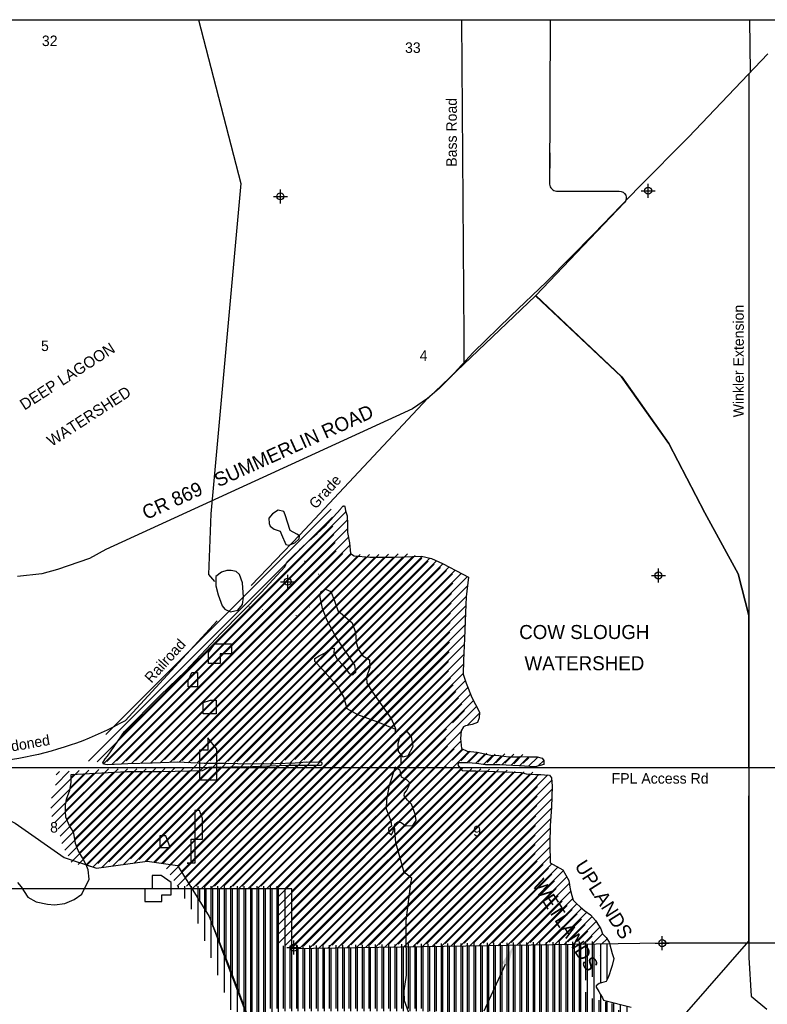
# Model space of a CAD drawing. Extents: x 184657 to 216657, y 772943 to 794247.
# Tile 3 of 4: x 195620 to 206282, y 780192 to 794238. Entities that reach past the tile are written whole.
import ezdxf
from ezdxf.enums import TextEntityAlignment as Align

# ---------------------------------------------------------------- set-up
doc = ezdxf.new("R2010")
doc.units = 0
doc.header["$LTSCALE"] = 400
doc.header["$PDMODE"] = 34
doc.header["$PDSIZE"] = 100
doc.linetypes.add('DASHED', pattern=[0])
doc.linetypes.add('STREAM', pattern=[0])
doc.layers.get('0').update_dxf_attribs({"linetype": 'CONTINUOUS'})
for name, color, linetype in [('BORDER', 11, 'CONTINUOUS'), ('DIMS', 7, 'CONTINUOUS'), ('EWATER', 4, 'CONTINUOUS'), ('MAJROADS', 9, 'CONTINUOUS'), ('SEC', 2, 'CONTINUOUS'), ('STATBNDY', 15, 'DASHED'), ('TEXT', 2, 'CONTINUOUS'), ('TRUNKS', 5, 'STREAM'), ('WATER', 4, 'CONTINUOUS'), ('WETDBA', 11, 'CONTINUOUS'), ('WETFILL', 12, 'CONTINUOUS'), ('WSHEDS', 3, 'CONTINUOUS')]:
    doc.layers.add(name, color=color, linetype=linetype)

# ---------------------------------------------------------------- blocks, each defined once
blk = doc.blocks.new('*X')
at = {"color": 0}
for p, q in [((197059.756058, 784002.578617), (200273.501885, 787216.324444)), ((196812.711529, 783622.951566), (200292.629537, 787102.869574)), ((196933.203573, 783610.861088), (200295.264716, 786972.922232)), ((197073.971285, 783619.046279), (200309.197929, 786854.272923)), ((197212.713375, 783625.205848), (200327.834095, 786740.326568)), ((197348.214088, 783628.124039), (200342.507743, 786622.417695)), ((197483.7148, 783631.04223), (200438.094111, 786585.421541)), ((197621.536969, 783636.281877), (200559.64616, 786574.391068)), ((197759.895225, 783642.057612), (200687.597885, 786569.760272)), ((197895.620412, 783645.200278), (200820.559998, 786570.139864)), ((198021.665162, 783638.662506), (200953.522111, 786570.519455)), ((198147.709912, 783632.124734), (201090.214042, 786574.628865)), ((198275.101393, 783626.933694), (201227.421234, 786579.253535)), ((198408.412133, 783627.661912), (201361.67748, 786580.927259)), ((198541.722873, 783628.390131), (201470.631387, 786557.298645)), ((198671.411715, 783625.496451), (201564.659207, 786518.743944)), ((198800.734764, 783622.236979), (201654.735726, 786476.237941)), ((198930.655364, 783619.575057), (201742.721978, 786431.641671)), ((199063.593874, 783619.931047), (201830.708229, 786387.045401)), ((199196.532385, 783620.287036), (201918.694481, 786342.449131)), ((199331.78655, 783622.958679), (202004.124228, 786295.296358)), ((199469.871901, 783628.461509), (202005.487994, 786164.077601)), ((199610.980802, 783636.987888), (201990.094575, 786016.101662)), ((199752.084811, 783645.509376), (201982.133432, 785875.557997)), ((199883.106096, 783643.94814), (201975.438306, 785736.280349)), ((198209.40638, 781837.665901), (201970.359131, 785598.618653)), ((198341.988901, 781837.665901), (201965.279956, 785460.956956)), ((198474.571423, 781837.665901), (201959.55114, 785322.645618)), ((198607.153944, 781837.665901), (201953.473139, 785183.985097)), ((198739.736465, 781837.665901), (201948.200597, 785046.130033)), ((198872.318987, 781837.665901), (201944.404857, 784909.751771)), ((199004.901508, 781837.665901), (201975.473214, 784808.237607)), ((199137.48403, 781837.665901), (202011.554927, 784711.736798)), ((199270.066551, 781837.665901), (202049.131153, 784616.730503)), ((199402.649073, 781837.665901), (202090.889908, 784525.906737)), ((199502.586026, 781805.020333), (202136.377655, 784438.811962)), ((202000.922723, 784170.774509), (202176.41951, 784346.271296)), ((199502.586026, 781672.437811), (201915.37709, 784085.228875)), ((199502.586026, 781539.85529), (201909.2228, 783946.492065)), ((199502.586026, 781407.272769), (201933.045614, 783837.732357)), ((199502.586026, 781274.690247), (202027.54528, 783799.649501)), ((201999.260767, 783638.782467), (202147.112544, 783786.634244)), ((202120.163933, 783627.103111), (202256.450594, 783763.389773)), ((202236.813896, 783611.170552), (202369.630014, 783743.986671)), ((202365.547824, 783607.321959), (202492.89366, 783734.667795)), ((202496.733589, 783605.925203), (202613.565864, 783722.757478)), ((202623.153336, 783599.762428), (202748.97979, 783725.588882)), ((202749.548931, 783593.575502), (202878.331786, 783722.358357)), ((202875.406916, 783586.850966), (203008.091985, 783719.536034)), ((203012.962503, 783591.824031), (203093.09769, 783671.959218)), ((196290.041465, 782835.116459), (196958.432392, 783503.507386)), ((196328.351919, 782740.844391), (197098.653255, 783511.145728)), ((196378.45417, 782658.364121), (197233.698711, 783513.608663)), ((196407.01849, 782554.34592), (197366.445282, 783513.772712)), ((196432.354434, 782447.099342), (197499.191853, 783513.936761)), ((196472.350853, 782354.51324), (197631.938424, 783514.10081)), ((196520.542551, 782270.122416), (197767.090941, 783516.670806)), ((196566.743127, 782183.740471), (197902.4821, 783519.479444)), ((196664.721339, 782149.136161), (198037.87326, 783522.288082)), ((196790.96302, 782142.795321), (198173.26442, 783525.096721)), ((196945.629839, 782164.879618), (198358.092891, 783577.34267)), ((197100.296658, 782186.963916), (198492.181597, 783578.848855)), ((197254.963477, 782209.048214), (198626.270302, 783580.355039)), ((197409.630296, 782231.132511), (198760.359008, 783581.861223)), ((197532.449542, 782221.369236), (198894.447714, 783583.367408)), ((197648.715298, 782205.05247), (199031.143794, 783587.480966)), ((197764.981053, 782188.735704), (199169.243283, 783592.997934)), ((197875.567773, 782166.739902), (199307.342771, 783598.514901)), ((197926.270018, 782084.859626), (199445.44226, 783604.031868)), ((197976.972264, 782002.979351), (199578.345082, 783604.352169)), ((198027.67451, 781921.099075), (199711.175833, 783604.600398)), ((198078.376756, 781839.218799), (199844.006584, 783604.848627)), ((199502.586026, 781142.107726), (201910.985665, 783550.507364)), ((199502.586026, 781009.525204), (202014.251732, 783521.19091)), ((199611.949791, 780986.306448), (202147.62279, 783521.979447)), ((199746.524195, 780988.29833), (202278.58031, 783520.354445)), ((199881.098599, 780990.290213), (202404.774997, 783513.966611)), ((200015.673003, 780992.282095), (202531.20785, 783507.816943)), ((200150.247407, 780994.273978), (202660.242438, 783504.269009)), ((196274.573093, 782952.230609), (196818.211529, 783495.869044)), ((196282.440126, 783092.680164), (196677.990665, 783488.230703)), ((196339.617682, 783282.440241), (196537.769802, 783480.592361)), ((196352.620671, 783428.025751), (196397.548939, 783472.954019)), ((200284.82181, 780996.26586), (202784.076087, 783495.520136)), ((200419.396214, 780998.257742), (202898.669788, 783477.531316)), ((200553.970618, 781000.249625), (203023.529596, 783469.808602)), ((200688.545022, 781002.241507), (203149.787314, 783463.483799)), ((200823.119426, 781004.23339), (203207.223236, 783388.3372)), ((200957.69383, 781006.225272), (203212.96153, 783261.492972)), ((201092.268234, 781008.217154), (203209.16579, 783125.114711)), ((201226.842638, 781010.209037), (203204.516111, 782987.88251)), ((201361.417041, 781012.200919), (203193.557506, 782844.341383)), ((201495.991445, 781014.192801), (203184.726934, 782702.92829)), ((201630.565849, 781016.184684), (203181.128357, 782566.747191)), ((201765.140253, 781018.176566), (203180.220867, 782433.25718)), ((201899.714657, 781020.168449), (203183.530938, 782303.98473)), ((202034.289061, 781022.160331), (203209.761493, 782197.632764)), ((202168.863465, 781024.152213), (203294.57916, 782149.867909)), ((202303.437868, 781026.144096), (203373.076334, 782095.782561)), ((202438.012272, 781028.135978), (203421.176314, 782011.30002)), ((198093.75, 781814.392178), (198093.75, 781837.665901)), ((198187.5, 781662.99305), (198187.5, 781837.665901)), ((198281.25, 781511.593922), (198281.25, 781837.665901)), ((198375, 781308.128979), (198375, 781837.665901)), ((198468.75, 781061.484145), (198468.75, 781837.665901)), ((198562.5, 780814.839312), (198562.5, 781837.665901)), ((198656.25, 780568.194478), (198656.25, 781837.665901)), ((198750, 780321.549645), (198750, 781837.665901)), ((198843.75, 780074.904811), (198843.75, 781837.665901)), ((198937.5, 779828.259978), (198937.5, 781837.665901)), ((199031.25, 779581.615144), (199031.25, 781837.665901)), ((199125, 779334.970311), (199125, 781837.665901)), ((199218.75, 779088.325477), (199218.75, 781837.665901)), ((199312.5, 778841.680643), (199312.5, 781837.665901)), ((199406.25, 780092.95748), (199406.25, 781837.665901)), ((199500, 780092.95748), (199500, 781837.665901)), ((202572.586676, 781030.127861), (203458.358429, 781915.899613)), ((202707.16108, 781032.119743), (203479.158313, 781804.116976)), ((202841.735484, 781034.111625), (203507.848925, 781700.225067)), ((202976.309888, 781036.103508), (203566.681167, 781626.474787)), ((203110.884292, 781038.09539), (203636.697347, 781563.908445)), ((203245.458696, 781040.087273), (203710.234506, 781504.863083)), ((203380.033099, 781042.079155), (203782.734461, 781444.780517)), ((203514.607503, 781044.071037), (203841.447304, 781370.910838)), ((203649.181907, 781046.06292), (203894.267783, 781291.148796)), ((203783.756311, 781048.054802), (203933.442212, 781197.740703)), ((203918.330715, 781050.046685), (203996.079023, 781127.794992)), ((199593.75, 780092.95748), (199593.75, 780986.037067)), ((199687.5, 780092.95748), (199687.5, 780987.424693)), ((199781.25, 780092.95748), (199781.25, 780988.812319)), ((199875, 780092.95748), (199875, 780990.199945)), ((199968.75, 780092.95748), (199968.75, 780991.587572)), ((200062.5, 780092.95748), (200062.5, 780992.975198)), ((200156.25, 780092.95748), (200156.25, 780994.362824)), ((200250, 780092.95748), (200250, 780995.75045)), ((200343.75, 780092.95748), (200343.75, 780997.138076)), ((200437.5, 780092.95748), (200437.5, 780998.525703)), ((200531.25, 780092.95748), (200531.25, 780999.913329)), ((200625, 780092.95748), (200625, 781001.300955)), ((200718.75, 780092.95748), (200718.75, 781002.688581)), ((200812.5, 780092.95748), (200812.5, 781004.076208)), ((200906.25, 780092.95748), (200906.25, 781005.463834)), ((201000, 780092.95748), (201000, 781006.85146)), ((201093.75, 780092.95748), (201093.75, 781008.239086)), ((201187.5, 780092.95748), (201187.5, 781009.626713)), ((201281.25, 780092.95748), (201281.25, 781011.014339)), ((201375, 780092.95748), (201375, 781012.401965)), ((201468.75, 780092.95748), (201468.75, 781013.789591)), ((201562.5, 780092.95748), (201562.5, 781015.177218)), ((201656.25, 775743.979254), (201656.25, 781016.564844)), ((201750, 775743.979254), (201750, 781017.95247)), ((201843.75, 775743.979254), (201843.75, 781019.340096)), ((201937.5, 775743.979254), (201937.5, 781020.727723)), ((202031.25, 775763.125785), (202031.25, 781022.115349)), ((202125, 775915.280302), (202125, 781023.502975)), ((202218.75, 776067.434819), (202218.75, 781024.890601)), ((202312.5, 776219.589336), (202312.5, 781026.278228)), ((202406.25, 776371.743853), (202406.25, 781027.665854)), ((202500, 776523.89837), (202500, 781029.05348)), ((202593.75, 776676.052888), (202593.75, 781030.441106)), ((202687.5, 776828.207405), (202687.5, 781031.828733)), ((202781.25, 776980.361922), (202781.25, 781033.216359)), ((202875, 777132.516439), (202875, 781034.603985)), ((202968.75, 777284.670956), (202968.75, 781035.991611)), ((203062.5, 777436.825473), (203062.5, 781037.379238)), ((203156.25, 777588.97999), (203156.25, 781038.766864)), ((203250, 777741.134508), (203250, 781040.15449)), ((203343.75, 777893.289025), (203343.75, 781041.542116)), ((203437.5, 778045.443542), (203437.5, 781042.929742)), ((203531.25, 778197.598059), (203531.25, 781044.317369)), ((203625, 778349.752576), (203625, 781045.704995)), ((203718.75, 778458.844156), (203718.75, 781047.092621)), ((203812.5, 778566.16521), (203812.5, 781048.480247)), ((203906.25, 780496.120045), (203906.25, 781049.867874)), ((204000, 780546.134538), (204000, 781051.2555)), ((204093.75, 780843.438873), (204093.75, 780843.889598)), ((203906.25, 778673.486264), (203906.25, 780327.110775)), ((204000, 778780.807319), (204000, 780238.539106)), ((204093.75, 778888.128373), (204093.75, 780214.584964)), ((204187.5, 778995.449427), (204187.5, 780190.630823)), ((204281.25, 779102.770481), (204281.25, 780166.676681)), ((204375, 779894.768152), (204375, 780068.444908)), ((204375, 779210.091536), (204375, 779858.466463)), ((204468.75, 779317.41259), (204468.75, 779797.143607)), ((204562.5, 779424.733644), (204562.5, 779767.584034)), ((204656.25, 779532.054699), (204656.25, 779740.099091)), ((204750, 779639.375753), (204750, 779716.344471)), ((199406.25, 778595.03581), (199406.25, 779387.621099)), ((199500, 778348.390976), (199500, 779387.621099)), ((199593.75, 778101.746143), (199593.75, 779387.621099)), ((199687.5, 777944.425994), (199687.5, 779387.621099)), ((199781.25, 777839.17722), (199781.25, 779387.621099)), ((199875, 777733.928446), (199875, 779387.621099)), ((199968.75, 777628.679671), (199968.75, 779387.621099)), ((200062.5, 777523.430897), (200062.5, 779387.621099)), ((200156.25, 777418.182123), (200156.25, 779387.621099)), ((200250, 777312.933349), (200250, 779387.621099)), ((200343.75, 777207.684575), (200343.75, 779387.621099)), ((200437.5, 777102.435801), (200437.5, 779387.621099)), ((200531.25, 776997.187026), (200531.25, 779387.621099)), ((200625, 776891.938252), (200625, 779387.621099)), ((200718.75, 776786.689478), (200718.75, 779387.621099)), ((200812.5, 776681.440704), (200812.5, 779387.621099)), ((200906.25, 776576.19193), (200906.25, 779387.621099)), ((201000, 776470.943155), (201000, 779387.621099)), ((201093.75, 776365.694381), (201093.75, 779387.621099)), ((201187.5, 776260.445607), (201187.5, 779387.621099)), ((201281.25, 776155.196833), (201281.25, 779387.621099)), ((201375, 776049.948059), (201375, 779387.621099)), ((201468.75, 775944.699285), (201468.75, 779387.621099)), ((201562.5, 775839.45051), (201562.5, 779387.621099)), ((211896.364168, 775372.080426), (212092.523902, 775568.24016)), ((211913.295715, 775256.429451), (212245.765033, 775588.898769)), ((212031.395378, 775241.946593), (212399.006164, 775609.557379)), ((212191.384003, 775269.352696), (212502.233737, 775580.202431)), ((212351.372627, 775296.758799), (212594.571765, 775539.957937))]:
    blk.add_line(p, q, dxfattribs=at)

msp = doc.modelspace()

# ---------------------------------------------------------------- linework, layer by layer
at = {"layer": 'BORDER', "color": 0}
msp.add_lwpolyline([(184657.014628, 773238.244206), (184657.014628, 794238.223206), (216656.982628, 794238.223206), (216656.982628, 773238.244206)], close=True, dxfattribs=at)
at = {"layer": 'DIMS', "color": 0}
msp.add_line((202541.740407, 780758.261574), (202241.653143, 780096.186835), dxfattribs=at)
msp.add_solid([(202496.199934, 780778.902923), (202587.28088, 780737.620225), (202665.588503, 781031.504413)], dxfattribs=at)
at = {"layer": 'EWATER', "color": 0}
for points in [[(198405.271158, 785333.622268), (198556.68787, 785333.622268), (198639.340906, 785333.622268), (198639.340906, 785189.367474), (198476.998349, 785189.367474), (198476.998349, 785052.948026), (198311.50733, 785052.948026), (198311.50733, 785175.445822), (198311.50733, 785211.839475)], [(198072.756023, 784923.221063), (198154.386562, 784923.221063), (198154.386562, 784903.338724), (198154.386562, 784803.517332), (198154.386562, 784721.508503), (198021.642082, 784721.508503), (198021.642082, 784807.474602)], [(198340.559853, 784533.121178), (198424.110177, 784533.121178), (198424.110177, 784439.359125), (198424.110177, 784337.779), (198334.577933, 784337.779), (198262.227767, 784337.779), (198237.103294, 784337.779), (198237.103294, 784418.824182), (198237.103294, 784498.430071)], [(198302.551245, 783994.804381), (198302.551245, 783815.952285), (198183.973101, 783815.952285), (198183.973101, 783650.382072), (198183.973101, 783559.414973), (198183.973101, 783466.688253), (198183.973101, 783392.083363), (198285.630645, 783392.083363), (198432.125553, 783392.083363), (198432.125553, 783437.305639), (198432.125553, 783568.920982), (198432.125553, 783670.582964), (198432.125553, 783832.923746)], [(198184.460215, 782956.784209), (198117.640219, 782956.784209), (198117.640219, 782619.20349), (198117.640219, 782388.997207), (198117.640219, 782206.281646), (198009.210515, 782206.281646), (198064.175087, 782206.281646), (198064.175087, 782331.122645), (198064.175087, 782546.989594), (198228.716181, 782546.989594), (198228.716181, 782840.380707)], [(197703.277306, 782593.621533), (197617.863384, 782593.621533), (197617.863384, 782428.935773), (197764.358292, 782428.935773)], [(197639.580101, 782029.697109), (197511.529128, 782029.697109), (197511.529128, 781946.217582), (197511.529128, 781840.785051), (197406.070927, 781840.785051), (197406.070927, 781659.42515), (197576.401893, 781659.42515), (197646.107985, 781659.42515), (197646.107985, 781753.517703), (197781.979694, 781753.517703), (197781.979694, 781928.667385)]]:
    msp.add_lwpolyline(points, close=True, dxfattribs=at)
at = {"layer": 'MAJROADS', "color": 0}
for p, q in [((206289.245006, 793752.439125), (205157.905969, 792561.056996)), ((205157.905969, 792561.056996), (204448.985158, 791848.917749)), ((204448.985158, 791848.917749), (203812.216526, 791186.815574)), ((203812.216526, 791186.815574), (203131.729221, 790498.621334)), ((203131.729221, 790498.621334), (202624.163939, 790013.029362)), ((202624.163939, 790013.029362), (202088.139573, 789492.57806)), ((202088.139573, 789492.57806), (201762.058962, 789137.533368)), ((201762.058962, 789137.533368), (201602.336434, 788978.557696)), ((201602.336434, 788978.557696), (201438.278871, 788832.689442)), ((201438.278871, 788832.689442), (201221.832562, 788686.943958)), ((200983.644572, 788578.358323), (196847.016511, 786682.401266)), ((201221.832562, 788686.943958), (200983.644572, 788578.358323)), ((196847.016511, 786682.401266), (196613.143095, 786551.976756)), ((196613.143095, 786551.976756), (196158.738991, 786395.874534)), ((195935.943592, 786335.276108), (195586.588097, 786294.620156)), ((196158.738991, 786395.874534), (195935.943592, 786335.276108))]:
    msp.add_line(p, q, dxfattribs=at)
for points in [[(201922.433865, 794238.223206), (201954.443643, 789708.051416), (201954.231101, 789346.77518)], [(206041.565427, 793491.614549), (206031.442228, 794238.223206)], [(206019.196818, 793468.05878), (206019.196818, 780859.780581)]]:
    msp.add_lwpolyline(points, dxfattribs=at)
at = {"layer": 'MAJROADS', "color": 0, "linetype": 'CONTINUOUS'}
msp.add_lwpolyline([(211070.100859, 783564.458229), (194232.516074, 783564.458229)], dxfattribs=at)
at = {"layer": 'SEC', "color": 0}
for p in [(199337.522005, 791717.704332), (204582.902733, 791798.197433), (199441.7877, 786220.8396), (204729.105132, 786309.48393), (204784.463455, 781064.239421), (199530.79528, 781000.548244)]:
    msp.add_point(p, dxfattribs=at)
at = {"layer": 'STATBNDY', "color": 0}
msp.add_lwpolyline([(210785.027154, 781062.704014), (204773.477898, 781062.704014), (199502.586026, 780984.687717), (199502.586026, 781837.665901), (194152.594822, 781837.665901), (194152.594822, 780287.742127), (188594.069014, 780287.742127)], dxfattribs=at)
at = {"layer": 'TRUNKS', "color": 0}
for points in [[(198170.806107, 794238.223206), (198773.35129, 791901.355339), (198346.336626, 787190.0197)], [(198346.336626, 787190.0197), (198312.818247, 786323.523626), (198396.36678, 786221.408752)], [(200975.417495, 784136.224192), (200975.417495, 784050.913441)], [(201057.481368, 783758.394267), (201057.481368, 783620.991467)], [(201281.872249, 779757.537825), (201109.007059, 780242.094099), (201102.344623, 780384.003534), (201137.10087, 780606.728037), (201132.119679, 781381.796779), (201197.192856, 781918.941004), (201214.607334, 781984.453914), (201151.250027, 782036.802956), (201103.189684, 782071.697701), (200984.950324, 782501.714705), (200969.537368, 782665.450236), (200966.278641, 782740.166017)]]:
    msp.add_lwpolyline(points, dxfattribs=at)
at = {"layer": 'WATER', "color": 0}
for points in [[(199386.671484, 787220.822683), (199308.14898, 787240.73973), (199227.196315, 787188.623526), (199174.593383, 787127.677765), (199176.514351, 787051.263432), (199193.843986, 787011.908579), (199248.278029, 786970.243374), (199335.51028, 786943.747217), (199352.809963, 786895.660152), (199415.616786, 786749.178466), (199457.064835, 786740.303981), (199544.506753, 786774.933299), (199608.009973, 786831.475513), (199608.152247, 786872.953514), (199571.122721, 786897.094392), (199479.614222, 786949.802158), (199408.344761, 787174.903695)], [(199386.671484, 787220.822683), (199308.14898, 787240.73973), (199227.196315, 787188.623526), (199174.593383, 787127.677765), (199176.514351, 787051.263432), (199193.843986, 787011.908579), (199248.278029, 786970.243374), (199335.51028, 786943.747217), (199352.809963, 786895.660152), (199415.616786, 786749.178466), (199457.064835, 786740.303981), (199544.506753, 786774.933299), (199608.009973, 786831.475513), (199608.152247, 786872.953514), (199571.122721, 786897.094392), (199479.614222, 786949.802158), (199408.344761, 787174.903695)], [(198415.93242, 786160.993259), (198452.602516, 786032.065851), (198508.822741, 785874.691366), (198545.784875, 785830.903014), (198628.606091, 785791.323516), (198731.291937, 785814.985154), (198799.243632, 785895.525972), (198810.525813, 786002.458113), (198795.94084, 786205.534431), (198752.676657, 786321.385987), (198704.806749, 786367.394832), (198634.993991, 786380.732769), (198573.861027, 786378.759384), (198497.379302, 786357.190941), (198418.579737, 786296.335038)], [(198415.93242, 786160.993259), (198452.602516, 786032.065851), (198508.822741, 785874.691366), (198545.784875, 785830.903014), (198628.606091, 785791.323516), (198731.291937, 785814.985154), (198799.243632, 785895.525972), (198810.525813, 786002.458113), (198795.94084, 786205.534431), (198752.676657, 786321.385987), (198704.806749, 786367.394832), (198634.993991, 786380.732769), (198573.861027, 786378.759384), (198497.379302, 786357.190941), (198418.579737, 786296.335038)], [(200984.933205, 784111.002994), (200725.516853, 784218.863664), (200442.064456, 784320.257544), (200289.550292, 784408.103821), (200242.099718, 784576.363618), (200161.79852, 784714.172999), (199944.339409, 784961.606767), (199831.240004, 785084.2471), (199831.382278, 785125.725102), (199892.635052, 785162.62733), (199975.740817, 785206.003835), (200041.427089, 785262.538561), (200106.948623, 785271.046128), (200102.365362, 785207.752576), (200145.704426, 785113.731548), (200241.429267, 785017.347751), (200319.659734, 784912.291649), (200369.795065, 784890.288895), (200413.590905, 784929.434081), (200398.661479, 785032.089975), (200129.340759, 785434.700199), (200005.700497, 785666.530609), (199940.800478, 785839.216416), (199899.95148, 786022.735117), (199917.610593, 786079.434582), (199983.221984, 786114.138782), (200055.142913, 786078.96283), (200109.269943, 785947.792465), (200159.015891, 785812.270971), (200361.425765, 785632.564254), (200411.164225, 785494.859707), (200417.241631, 785357.304922), (200447.459915, 785256.779664), (200514.812559, 785162.676266), (200608.489134, 785105.594906), (200614.663886, 784996.419807), (200563.981922, 784859.059714), (200572.414607, 784771.707654), (200650.577681, 784647.004077), (200800.481969, 784434.731284), (200917.797717, 784268.41492), (200967.633523, 784159.090058)], [(200984.933205, 784111.002994), (200725.516853, 784218.863664), (200442.064456, 784320.257544), (200289.550292, 784408.103821), (200242.099718, 784576.363618), (200161.79852, 784714.172999), (199944.339409, 784961.606767), (199831.240004, 785084.2471), (199831.382278, 785125.725102), (199892.635052, 785162.62733), (199975.740817, 785206.003835), (200041.427089, 785262.538561), (200106.948623, 785271.046128), (200102.365362, 785207.752576), (200145.704426, 785113.731548), (200241.429267, 785017.347751), (200319.659734, 784912.291649), (200369.795065, 784890.288895), (200413.590905, 784929.434081), (200398.661479, 785032.089975), (200129.340759, 785434.700199), (200005.700497, 785666.530609), (199940.800478, 785839.216416), (199899.95148, 786022.735117), (199917.610593, 786079.434582), (199983.221984, 786114.138782), (200055.142913, 786078.96283), (200109.269943, 785947.792465), (200159.015891, 785812.270971), (200361.425765, 785632.564254), (200411.164225, 785494.859707), (200417.241631, 785357.304922), (200447.459915, 785256.779664), (200514.812559, 785162.676266), (200608.489134, 785105.594906), (200614.663886, 784996.419807), (200563.981922, 784859.059714), (200572.414607, 784771.707654), (200650.577681, 784647.004077), (200800.481969, 784434.731284), (200917.797717, 784268.41492), (200967.633523, 784159.090058)], [(201039.180045, 784014.761472), (201014.807035, 783910.057312), (201016.608194, 783798.714136), (201086.211284, 783724.250724), (201158.30444, 783739.284985), (201232.992495, 783874.379656), (201207.245151, 784005.452675), (201150.732889, 784077.688106), (201096.096666, 784060.410887)], [(201039.180045, 784014.761472), (201014.807035, 783910.057312), (201016.608194, 783798.714136), (201086.211284, 783724.250724), (201158.30444, 783739.284985), (201232.992495, 783874.379656), (201207.245151, 784005.452675), (201150.732889, 784077.688106), (201096.096666, 784060.410887)], [(200976.541968, 783573.994494), (200888.321285, 783312.327696), (200852.703534, 783111.606657), (200847.895629, 782982.821524), (200914.9787, 782810.128229), (200921.265774, 782733.69892), (200881.851015, 782698.904863), (200886.014941, 782639.947464), (200920.846439, 782611.447969), (200945.032245, 782661.575812), (200971.565843, 782759.723326), (201010.98809, 782796.700435), (201061.160862, 782785.612945), (201126.487704, 782737.361142), (201224.74754, 782743.573334), (201275.197372, 782813.258793), (201258.047452, 782905.006912), (201208.31648, 783044.894512), (201151.759289, 783104.031626), (201103.949285, 783167.504893), (201108.435201, 783202.41876), (201136.934696, 783237.250257), (201174.308676, 783313.529804), (201181.007597, 783357.168393), (201144.000535, 783387.858429), (201065.5604, 783431.789056), (201046.234915, 783525.727715)], [(200976.541968, 783573.994494), (200888.321285, 783312.327696), (200852.703534, 783111.606657), (200847.895629, 782982.821524), (200914.9787, 782810.128229), (200921.265774, 782733.69892), (200881.851015, 782698.904863), (200886.014941, 782639.947464), (200920.846439, 782611.447969), (200945.032245, 782661.575812), (200971.565843, 782759.723326), (201010.98809, 782796.700435), (201061.160862, 782785.612945), (201126.487704, 782737.361142), (201224.74754, 782743.573334), (201275.197372, 782813.258793), (201258.047452, 782905.006912), (201208.31648, 783044.894512), (201151.759289, 783104.031626), (201103.949285, 783167.504893), (201108.435201, 783202.41876), (201136.934696, 783237.250257), (201174.308676, 783313.529804), (201181.007597, 783357.168393), (201144.000535, 783387.858429), (201065.5604, 783431.789056), (201046.234915, 783525.727715)]]:
    msp.add_lwpolyline(points, close=True, dxfattribs=at)
at = {"layer": 'WETDBA', "color": 0}
msp.add_lwpolyline([(196567.547618, 782181.683907), (196560.364914, 782200.045437), (196513.860339, 782281.881366), (196454.894744, 782385.05734), (196417.991259, 782486.633853), (196408.109542, 782548.1112), (196394.147724, 782627.894804), (196367.171737, 782680.269165), (196329.594669, 782737.786306), (196278.342972, 782863.903407), (196274.510303, 782942.864119), (196275.108152, 783032.046622), (196285.529972, 783118.232394), (196333.090202, 783248.330931), (196353.779052, 783356.44039), (196351.933859, 783470.469199), (197141.781314, 783513.49507), (197643.917226, 783514.115614), (198229.148456, 783526.256014), (198316.654682, 783576.877205), (198941.366538, 783583.894435), (199447.331337, 783604.107335), (199920.795031, 783604.992127, 0.647486), (199925.007877, 783643.448842), (199713.75788, 783645.966076), (199549.870244, 783631.649518), (199269.659524, 783620.482859), (198908.683737, 783619.516221), (198553.951547, 783628.456931), (198250.392616, 783626.79872), (197868.667531, 783646.598288), (197509.135336, 783631.589696), (197160.601501, 783624.083548), (196871.510676, 783607.273844), (196815.342323, 783615.578489), (196807.173399, 783638.472755), (196836.855686, 783691.580068), (196872.08284, 783733.148822), (197116.266125, 784083.706312), (197624.728086, 784597.11017), (197983.997721, 784945.676582), (198495.020997, 785485.860258), (199064.948881, 786065.822636), (199399.186385, 786433.24027), (199429.197359, 786500.370669), (199509.321717, 786579.248701), (199615.584589, 786677.973578), (199748.285842, 786807.4871), (199860.383189, 786906.246532), (199974.63175, 787011.21805), (200095.638138, 787145.03832), (200193.990644, 787255.460814), (200200.137071, 787263.85098), (200213.002787, 787279.654951), (200221.19006, 787290.190931), (200229.962139, 787296.629586), (200237.564607, 787300.141579), (200243.41266, 787301.312244), (200248.675907, 787301.312244), (200252.769544, 787300.726911), (200258.276173, 787295.687309), (200268.495466, 787232.660363), (200290.806673, 787159.859009), (200294.386919, 787047.927306), (200295.863464, 786921.761113), (200324.434594, 786777.157346), (200338.462731, 786625.174101), (200390.455337, 786589.744613), (200613.022098, 786569.547367), (200969.660833, 786570.565529), (201350.297667, 786583.395176), (201492.700873, 786552.51248), (201648.482164, 786479.40759), (201942.191786, 786330.539405), (202018.299111, 786287.230051), (201988.860882, 786004.242252), (201976.844172, 785774.383766), (201963.504304, 785412.831183), (201949.540193, 785094.260779), (201944.163189, 784901.068813), (201987.552666, 784772.423197), (202068.513257, 784567.725532), (202122.50577, 784466.821164), (202176.629208, 784357.538656), (202175.159479, 784278.568015), (202149.688032, 784213.737414), (202072.777404, 784184.564693), (201978.332929, 784166.439128), (201948.781242, 784151.240849), (201916.205407, 784092.797826), (201904.486342, 783985.711984), (201921.649203, 783843.596087), (202001.699051, 783802.408493), (202144.732851, 783787.14015), (202339.832938, 783745.663295), (202455.07486, 783739.178854), (202594.429888, 783722.556466), (202717.898772, 783723.853436), (202783.17564, 783727.498249), (202875.516734, 783722.379411), (203000.743994, 783721.442791), (203073.043525, 783702.681527), (203094.345849, 783670.047082), (203095.646399, 783612.11763), (202971.731246, 783581.704399), (202744.137764, 783593.864618), (202465.608547, 783607.442502), (202264.978029, 783607.200803), (202136.224605, 783625.348666), (202010.987934, 783639.029346), (201876.917445, 783636.206902), (201867.971523, 783602.593797), (201928.908554, 783528.804285), (202017.894197, 783520.865969), (202124.616928, 783522.264917), (202289.865124, 783520.214416), (202398.204464, 783514.2862), (202538.196726, 783507.477005), (202653.176083, 783504.640958), (202770.611091, 783498.459587), (202845.164465, 783482.184352), (202974.474113, 783470.93907), (203050.524015, 783469.186524), (203105.067638, 783466.576117), (203175.569004, 783461.701023), (203204.359795, 783423.396528), (203214.136167, 783303.696835), (203205.822569, 783004.995132), (203185.767404, 782742.30286), (203178.931514, 782483.611965), (203185.910195, 782211.064562), (203364.796521, 782110.325179), (203451.581202, 781957.897042), (203471.766781, 781832.810116), (203494.440538, 781744.793006), (203514.103851, 781679.434412), (203554.79966, 781637.157486), (203618.739156, 781579.669291), (203681.294229, 781524.768388), (203762.394335, 781468.987222), (203830.061802, 781388.456432), (203883.479271, 781306.137603), (203909.420205, 781270.097078), (203933.944189, 781196.228704), (203986.009045, 781143.80442), (204027.501959, 781077.838255), (204050.802107, 780986.162626), (204070.404663, 780918.621072), (204093.806789, 780843.691597), (204071.365322, 780743.822248), (204052.029013, 780690.108256), (204024.778221, 780613.675707), (204009.939473, 780564.569947), (203984.216303, 780516.859453), (203950.470841, 780507.967742), (203882.605966, 780489.830619), (203842.017249, 780457.462318), (203842.854858, 780435.228386), (203878.365242, 780376.7109), (203904.74017, 780330.099149), (203931.448547, 780282.385791), (203943.736213, 780252.915114), (204342.011874, 780151.151363)], format="xyb", dxfattribs=at)
for points in [[(195589.700609, 781930.360918), (195639.682573, 781867.747318), (195734.097176, 781719.634577), (195853.466014, 781654.109785), (196018.557994, 781621.527191), (196116.269644, 781612.123351), (196261.647211, 781630.296588), (196397.412263, 781685.406044), (196508.052544, 781762.97435), (196612.998595, 781977.937663), (196596.296741, 782108.190989), (196567.547618, 782181.683907)], [(196567.547618, 782181.683907), (196715.725901, 782132.052493), (197436.025594, 782234.901397), (197871.176002, 782173.832278), (198323.751809, 781442.956729), (199628.274946, 778010.915213), (201647.540708, 775743.979254), (202019.452866, 775743.979254), (203628.702296, 778355.761334), (204805.050774, 779702.395562)]]:
    msp.add_lwpolyline(points, dxfattribs=at)
at = {"layer": 'WSHEDS', "color": 0}
for points in [[(203185.815904, 794238.223206), (203177.960484, 791894.215704, 0.415195), (203277.959923, 791793.880578), (204170.38731, 791793.880578, -0.659904), (204242.703401, 791624.81262), (202980.530292, 790303.281929, -0.011701), (202977.219826, 790299.974314), (201442.01916, 788836.255576, 0.014134), (201438.039971, 788832.240933), (199616.663019, 786887.667349)], [(203185.815904, 794238.223206), (203177.960484, 791894.215704, 0.415195), (203277.959923, 791793.880578), (204170.38731, 791793.880578, -0.659904), (204242.703401, 791624.81262), (202980.530292, 790303.281929, -0.011701), (202977.219826, 790299.974314), (201442.01916, 788836.255576, 0.014134), (201438.039971, 788832.240933), (199616.663019, 786887.667349)], [(203179.455529, 792340.327711), (203177.960484, 791894.215704, 0.415195), (203277.959923, 791793.880578), (204170.387309, 791793.880578, -0.659904), (204242.703401, 791624.81262), (202980.530292, 790303.28193, -0.011701), (202977.219826, 790299.974314), (201954.218058, 789324.605498, 0.014134)], [(206019.196818, 783564.458229), (206019.196818, 785739.047058), (205866.434322, 786332.124982), (205391.639493, 787202.582168), (204877.278429, 788191.738061), (204204.652422, 789141.327718), (202977.219826, 790299.974314), (201442.01916, 788836.255576, 0.014134), (201438.039971, 788832.240933), (199616.663019, 786887.667349), (198920.542108, 786167.54227)], [(198434.947816, 785663.359937), (197123.990168, 784236.729556, -0.160426), (194188.24261, 783668.473656, 0.546009)]]:
    msp.add_lwpolyline(points, format="xyb", dxfattribs=at)
for points in [[(202977.219826, 790299.974314), (204204.652422, 789141.327718), (204877.278429, 788191.738061), (205391.639493, 787202.582168), (205866.434322, 786332.124982), (206019.196818, 785739.047058), (206019.196818, 780859.780581), (206053.903533, 780310.096437), (206275.037452, 780121.976741)], [(202978.913766, 790301.589381), (204206.346362, 789142.942785), (204878.972369, 788193.353128), (205393.333434, 787204.197235), (205868.128262, 786333.740049), (206020.890758, 785740.662125), (206020.890758, 780861.395648)], [(194142.095676, 783666.110582), (194249.345167, 783545.538639), (194461.745795, 783352.041968), (194739.42392, 783166.203518), (194855.056633, 783136.122393), (195556.461797, 782776.509387), (196254.555218, 782286.518807), (196715.725901, 782132.052493), (197436.025594, 782234.901397), (197871.176002, 782173.832278), (198323.751809, 781442.956729), (198593.633451, 780764.535871), (199628.274946, 778010.915213), (201647.540708, 775743.979254), (202019.452866, 775743.979254), (203628.702296, 778355.761334), (206019.196818, 781092.298853), (206019.196818, 783164.458229)]]:
    msp.add_lwpolyline(points, dxfattribs=at)

# ---------------------------------------------------------------- block references
at = {"layer": 'WETFILL', "color": 0}
for p in [(-210.466566, 37.860999), (0, 0), (0, 0)]:
    msp.add_blockref('*X', p, dxfattribs=at)

# ---------------------------------------------------------------- texts
at = {"layer": 'MAJROADS', "color": 0}
for s, rotation, p in [('Bass Road', 90, (201853.755663, 792140.805416)), ('Winkler Extension', 90, (205946.938633, 788565.970694)), ('Grade', 47.843836, (199842.838199, 787247.868049)), ('Railroad', 47.843836, (197498.214946, 784765.378287)), ('Abandoned', 9.877029, (195049.48666, 783717.353542))]:
    msp.add_text(s, height=150, rotation=rotation, dxfattribs=at).set_placement(p)
msp.add_text('CR 869   SUMMERLIN ROAD', height=200, rotation=24.314121, dxfattribs=at).set_placement((199054.997808, 787837.265886), align=Align.CENTER)
msp.add_text('FPL Access Rd', height=150, dxfattribs=at).set_placement((204062.252758, 783339.930094))
at = {"layer": 'TEXT', "color": 0}
for s, height, p in [('32', 150, (196047.734646, 793862.014089)), ('33', 150, (201226.634432, 793764.254656)), ('5', 150, (195979.494874, 789511.115501)), ('4', 150, (201379.697704, 789371.287887)), ('COW SLOUGH', 200, (203672.123426, 785402.984676)), ('WATERSHED', 200, (203673.661701, 784957.555292)), ('9', 150, (202142.342364, 782588.934202))]:
    msp.add_text(s, height=height, dxfattribs=at).set_placement(p, align=Align.CENTER)
for s, p in [('DEEP LAGOON', (196342.096015, 789084.08013)), ('WATERSHED', (196649.67902, 788514.319807))]:
    msp.add_text(s, height=160, rotation=32.880463, dxfattribs=at).set_placement(p, align=Align.CENTER)
msp.add_text('8', height=150, dxfattribs=at).set_placement((196053.844287, 782641.945327))
at = {"layer": 'TRUNKS', "color": 0}
for p in [(199591.717492, 786677.003995), (199669.42261, 786503.71077), (199863.685405, 786320.704406), (198872.94515, 785853.383801), (199067.207945, 785816.074533), (199329.462718, 785749.625846), (199543.151793, 785731.742857), (199737.414588, 785849.843825)]:
    msp.add_text('.', height=100, dxfattribs=at).set_placement(p)
at = {"layer": 'WETDBA', "color": 0}
for s, p in [('UPLANDS', (203865.183678, 781634.958622)), ('WETLANDS', (203319.313488, 781269.953278))]:
    msp.add_text(s, height=200, rotation=302.401654, dxfattribs=at).set_placement(p, align=Align.CENTER)

doc.saveas('drawing.dxf')
